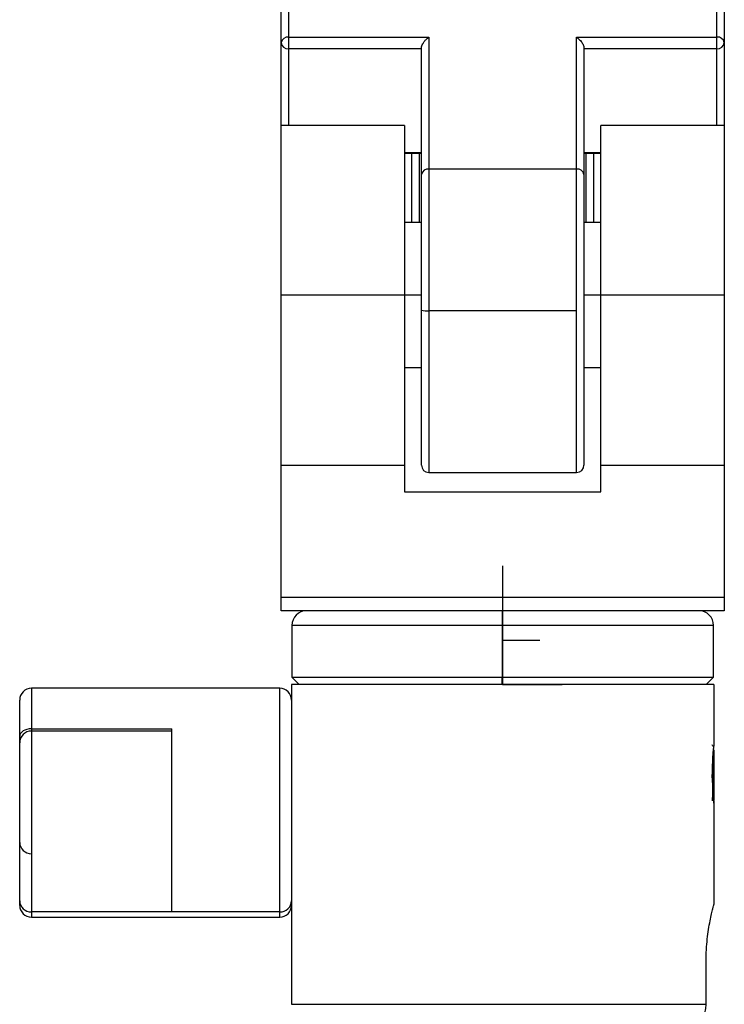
# Model space of a CAD drawing. Header units: millimetres. Extents: x 131 to 438, y 5 to 266.
# Tile 9 of 13: x 165 to 212, y 145 to 212. Entities that reach past the tile are written whole.
import ezdxf

# ---------------------------------------------------------------- set-up
doc = ezdxf.new("R2010")
doc.units = ezdxf.units.MM
doc.header["$PDSIZE"] = -1

msp = doc.modelspace()

# ---------------------------------------------------------------- linework, layer by layer
at = {"color": 7, "linetype": 'Continuous', "lineweight": 25}
for p, q in [((182.959, 232.268), (182.959, 204.649)), ((211.959, 204.649), (211.959, 232.268)), ((182.459, 171.795), (182.459, 231.768)), ((212.459, 231.768), (212.459, 171.795)), ((182.959, 210.622), (192.459, 210.622)), ((192.459, 210.622), (192.459, 181.149)), ((202.459, 181.149), (202.459, 210.622)), ((202.459, 210.622), (211.959, 210.622)), ((191.959, 209.827), (182.959, 209.827)), ((191.959, 181.649), (191.959, 209.915)), ((202.959, 209.915), (202.959, 181.649)), ((211.959, 209.827), (202.959, 209.827)), ((190.809, 204.649), (182.459, 204.649)), ((190.809, 204.649), (190.809, 179.848)), ((212.459, 204.649), (204.109, 204.649)), ((204.109, 179.848), (204.109, 204.649)), ((190.809, 202.82), (191.959, 202.82)), ((190.809, 202.759), (191.959, 202.759)), ((191.309, 198.079), (191.309, 202.759)), ((191.809, 202.759), (191.809, 198.079)), ((202.959, 202.82), (204.109, 202.82)), ((202.959, 202.759), (204.109, 202.759)), ((203.109, 198.079), (203.109, 202.759)), ((203.609, 202.759), (203.609, 198.079)), ((202.459, 201.69), (192.459, 201.69)), ((191.959, 198.079), (190.809, 198.079)), ((204.109, 198.079), (202.959, 198.079)), ((191.959, 193.149), (182.459, 193.149)), ((212.459, 193.149), (202.959, 193.149)), ((202.459, 192.103), (192.459, 192.103)), ((191.959, 188.226), (190.809, 188.226)), ((204.109, 188.226), (202.959, 188.226)), ((182.459, 181.649), (190.809, 181.649)), ((204.109, 181.649), (212.459, 181.649)), ((192.459, 181.149), (202.459, 181.149)), ((190.809, 179.848), (204.109, 179.848)), ((182.459, 172.704), (212.459, 172.704)), ((212.459, 171.795), (182.459, 171.795)), ((197.426, 171.795), (197.424, 170.795)), ((183.184, 170.795), (183.184, 167.295)), ((211.734, 170.795), (183.184, 170.795)), ((197.424, 170.795), (197.424, 167.295)), ((211.734, 167.295), (211.734, 170.795)), ((183.159, 166.795), (183.159, 145.145)), ((211.759, 166.795), (183.159, 166.795)), ((183.184, 167.295), (183.684, 166.795)), ((183.184, 167.295), (211.734, 167.295)), ((197.425, 166.795), (197.424, 167.295)), ((211.234, 166.795), (211.734, 167.295)), ((211.759, 166.795), (211.759, 162.82)), ((182.359, 166.545), (165.559, 166.545)), ((165.559, 166.545), (165.559, 151.045)), ((182.359, 151.045), (182.359, 166.545)), ((164.759, 151.845), (164.759, 165.745)), ((165.559, 163.8), (175.059, 163.8)), ((175.059, 163.648), (165.559, 163.648)), ((175.059, 151.396), (175.059, 163.8)), ((211.759, 162.306), (211.756, 162.308)), ((211.759, 162.374), (211.759, 158.995)), ((211.735, 158.972), (211.759, 158.995)), ((211.759, 158.77), (211.759, 151.903)), ((183.19, 155.764), (183.159, 155.764)), ((182.359, 151.396), (165.559, 151.396)), ((165.559, 151.045), (182.359, 151.045)), ((211.227, 145.145), (211.227, 148.095)), ((183.159, 145.145), (211.227, 145.145))]:
    msp.add_line(p, q, dxfattribs=at)
at = {"color": 7, "linetype": 'Continuous'}
for p, q in [((197.459, 166.795), (197.459, 174.821)), ((197.459, 169.795), (199.964, 169.795)), ((197.459, 166.795), (201.472, 166.795))]:
    msp.add_line(p, q, dxfattribs=at)
at = {"color": 7, "linetype": 'Continuous', "lineweight": 25, "flags": 128}
msp.add_lwpolyline([(165.559, 163.8), (165.403, 163.79), (165.253, 163.761), (165.115, 163.713), (164.993, 163.649), (164.894, 163.57), (164.82, 163.481), (164.774, 163.384), (164.759, 163.283)], dxfattribs=at)
at = {"color": 7, "linetype": 'Continuous', "lineweight": 25}
for centre, radius, start, end in [((182.897, 210.179), 0.447, 82.06497, 168.81567), ((182.931, 210.299), 0.473, 183.94307, 273.46307), ((212.021, 210.179), 0.447, 11.18433, 97.93503), ((211.988, 210.299), 0.473, 266.53693, 356.05693), ((192.397, 201.247), 0.447, 82.06497, 168.81567), ((202.521, 201.247), 0.447, 11.18433, 97.93503), ((192.335, 193.57), 1.472, 255.20406, 274.83381), ((192.459, 181.649), 0.5, 180, 270), ((202.459, 181.649), 0.5, 270, 0), ((184.184, 170.795), 1, 90, 180), ((210.734, 170.795), 1, 360, 90), ((165.559, 165.745), 0.8, 90, 180), ((182.359, 165.745), 0.8, 0, 90), ((165.559, 162.848), 0.8, 90, 180), ((165.541, 156.123), 0.782, 181.35938, 271.29774), ((165.541, 152.179), 0.782, 181.35938, 271.29774), ((182.377, 152.179), 0.782, 268.70226, 358.64062), ((165.559, 151.845), 0.8, 180, 270), ((182.359, 151.845), 0.8, 270, 0)]:
    msp.add_arc(centre, radius, start, end, dxfattribs=at)
for points, knots in [([(191.959, 209.915), (191.963, 209.951), (191.972, 210.029), (192.039, 210.174), (192.149, 210.336), (192.295, 210.495), (192.405, 210.58), (192.459, 210.622)], [0, 0, 0, 0, 0.1467542, 0.3161257, 0.5102478, 0.7577933, 1, 1, 1, 1]), ([(202.459, 210.622), (202.529, 210.567), (202.667, 210.458), (202.823, 210.265), (202.911, 210.107), (202.952, 210), (202.957, 209.942), (202.959, 209.915)], [0, 0, 0, 0, 0.31012, 0.616121, 0.758896, 0.886022, 1, 1, 1, 1]), ([(211.759, 162.82), (211.758, 162.812), (211.756, 162.797), (211.741, 162.669), (211.724, 162.514), (211.707, 162.354), (211.683, 162.087), (211.643, 161.565), (211.636, 161.052), (211.632, 160.795)], [0, 0, 0, 0, 0.121149, 0.250796, 0.375799, 0.419198, 0.501472, 0.750747, 1, 1, 1, 1]), ([(211.754, 162.521), (211.734, 162.556), (211.699, 162.617), (211.663, 162.679), (211.647, 162.706)], [0, 0, 0, 0, 0.558022, 1, 1, 1, 1]), ([(211.64, 160.487), (211.644, 160.61), (211.658, 160.968), (211.68, 161.579), (211.706, 162.155), (211.733, 162.519), (211.75, 162.512), (211.759, 162.508)], [0, 0, 0, 0, 0.115812, 0.337052, 0.558208, 0.779218, 1, 1, 1, 1]), ([(211.659, 158.93), (211.663, 158.984), (211.67, 159.091), (211.683, 159.436), (211.694, 159.883), (211.707, 160.411), (211.719, 160.968), (211.731, 161.503), (211.743, 161.979), (211.752, 162.199), (211.756, 162.308)], [0, 0, 0, 0, 0.124884, 0.249863, 0.375344, 0.500023, 0.626584, 0.750111, 0.875481, 1, 1, 1, 1]), ([(211.756, 162.308), (211.757, 162.321), (211.758, 162.344), (211.759, 162.365), (211.759, 162.374)], [0, 0, 0, 0, 0.559861, 1, 1, 1, 1]), ([(211.632, 160.795), (211.636, 160.539), (211.644, 160.024), (211.683, 159.503), (211.716, 159.146), (211.739, 158.934), (211.756, 158.794), (211.758, 158.778), (211.759, 158.77)], [0, 0, 0, 0, 0.249311, 0.499374, 0.581116, 0.749985, 0.879191, 1, 1, 1, 1]), ([(211.759, 158.77), (211.758, 158.779), (211.756, 158.797), (211.746, 158.877), (211.737, 158.959), (211.735, 158.972)], [0, 0, 0, 0, 0.4406577, 0.9120853, 1, 1, 1, 1]), ([(211.227, 148.095), (211.231, 148.346), (211.24, 148.849), (211.324, 149.808), (211.495, 150.854), (211.71, 151.729), (211.743, 151.845), (211.759, 151.903)], [0, 0, 0, 0, 0.1249812, 0.249765, 0.4984647, 0.7487081, 1, 1, 1, 1]), ([(209.155, 143.145), (209.42, 143.173), (209.951, 143.23), (210.529, 143.608), (210.882, 144.012), (211.078, 144.367), (211.204, 144.749), (211.22, 145.014), (211.227, 145.145)], [0, 0, 0, 0, 0.248418, 0.497275, 0.625299, 0.751595, 0.876401, 1, 1, 1, 1])]:
    msp.add_open_spline(points, degree=3, knots=knots, dxfattribs=at)
at = {"color": 7, "linetype": 'Continuous'}
for p in [(197.459, 169.795), (197.459, 166.795)]:
    msp.add_point(p, dxfattribs=at)

doc.saveas('drawing.dxf')
